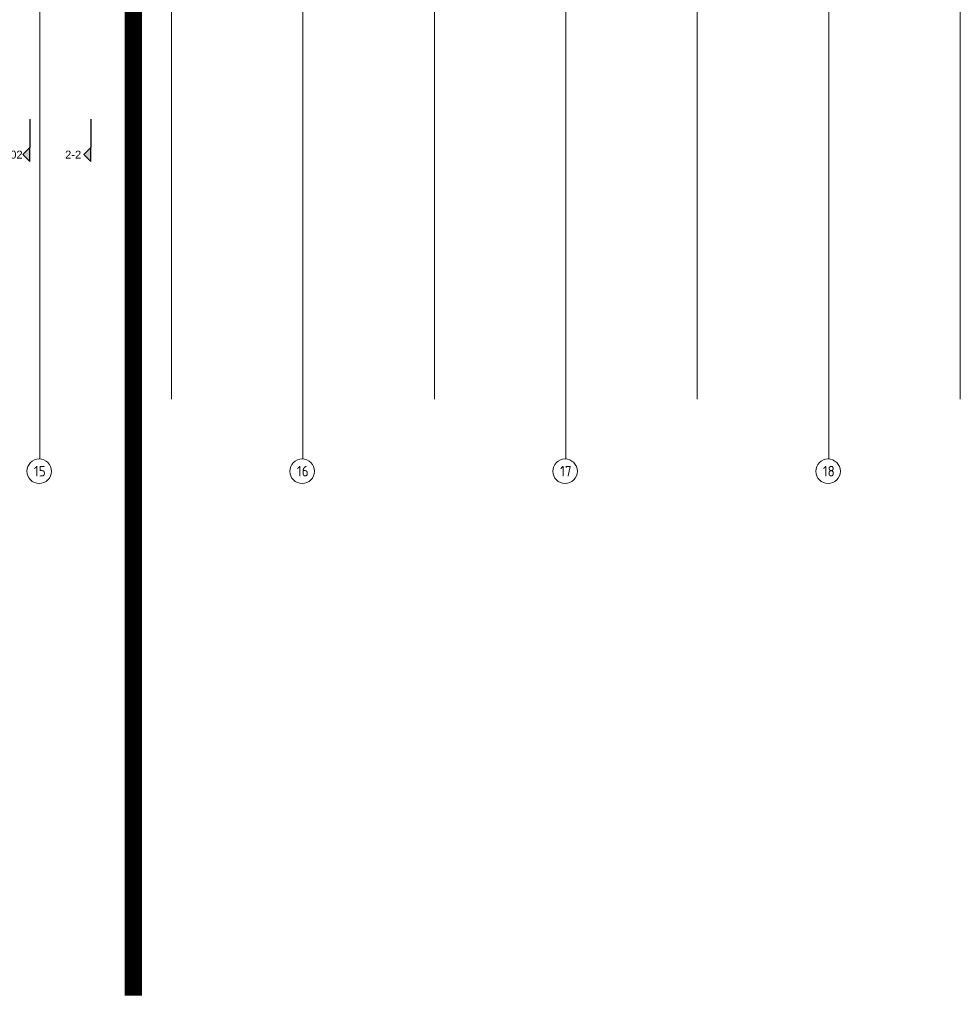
# Model space of a CAD drawing. Header units: millimetres. Extents: x -38032 to 104346, y -31182 to 78566.
# Tile 44 of 213: x 23783 to 50609, y -31182 to -3105. Entities that reach past the tile are written whole.
import ezdxf
from ezdxf.enums import TextEntityAlignment as Align

# ---------------------------------------------------------------- set-up
doc = ezdxf.new("R2010")
doc.units = ezdxf.units.MM
doc.header["$LTSCALE"] = 100
doc.set_wipeout_variables(frame=1)
doc.linetypes.add('STYLE_11', pattern=[5, 3.888855, -0.416718, 0.277786, -0.416641])
for name, color, linetype in [('AB$1A---_ATTRIB050', 8, 'Continuous'), ('AL$1A---_ALGEMEEN', 8, 'Continuous'), ('AM$1A---_ARCERING', 8, 'Continuous'), ('BOUWKUNDIG', 8, 'Continuous'), ('kaderscheiding', 9, 'Continuous'), ('Tekening scheiding', 8, 'Continuous')]:
    doc.layers.add(name, color=color, linetype=linetype)
doc.layers.add('stramien', color=1, linetype='Continuous', lineweight=9)
doc.styles.add('Arial', font='ARIAL.TTF')
doc.styles.get("Standard").update_dxf_attribs({"font": 'iso.shx'})

# ---------------------------------------------------------------- blocks, each defined once
blk = doc.blocks.new('A$C607426BE')
at = {"layer": 'kaderscheiding', "const_width": 500}
blk.add_lwpolyline([(-72180, -16016), (-72180, 82805)], dxfattribs=at)
blk = doc.blocks.new('drsnd pijl')
at = {"layer": 'AM$1A---_ARCERING', "linetype": 'Continuous', "lineweight": 0}
blk.add_hatch(color=256, dxfattribs=at).paths.add_polyline_path([(1005, 442), (200, 442), (0, 242), (-200, 442), (200, 442)])
at = {"layer": 'AL$1A---_ALGEMEEN', "color": 0}
blk.add_lwpolyline([(1005, 442), (200, 442), (0, 242), (-200, 442), (200, 442)], dxfattribs=at)
at = {"layer": 'AL$1A---_ALGEMEEN', "color": 0, "style": 'Arial'}
blk.add_attdef('peil', text='', height=227, rotation=90, dxfattribs=at).set_placement((170, -290), align=Align.BOTTOM_LEFT)
at = {"layer": 'AL$1A---_ALGEMEEN', "color": 0, "flags": 1}
blk.add_attdef('onderdeel', (-200, -700), '', height=227, dxfattribs=at)
blk = doc.blocks.new('200254 W 212 3 04-12-2007')
at = {"layer": 'stramien', "linetype": 'STYLE_11', "ltscale": 50}
for p, q in [((-11839, -41014), (-11839, 36216)), ((-8089, -38915), (-8089, 36030)), ((-4339, -41014), (-4339, 36216)), ((3161, -41014), (3161, 36216)), ((10661, -41014), (10661, 36216)), ((-589, -38915), (-589, 22365)), ((6911, -38915), (6911, 22365)), ((14411, -38915), (14411, 22365))]:
    blk.add_line(p, q, dxfattribs=at)
at = {"layer": 'AL$1A---_ALGEMEEN'}
ref = blk.add_blockref('drsnd pijl', (-12571, -31937), dxfattribs=dict(at, xscale=-1, rotation=270))
ref.add_attrib('peil', '102', dxfattribs={"layer": 'AB$1A---_ATTRIB050', "height": 227.3, "style": 'Arial'}).set_placement((-12861, -32122), align=Align.BOTTOM_LEFT)
ref = blk.add_blockref('drsnd pijl', (-10828, -31937), dxfattribs=dict(at, xscale=-1, rotation=270))
ref.add_attrib('peil', '2-2', dxfattribs={"layer": 'AB$1A---_ATTRIB050', "height": 227.3, "style": 'Arial'}).set_placement((-11119, -32122), align=Align.BOTTOM_LEFT)
at = {"linetype": 'Continuous'}
for points in [[(-11509, -40967), (-11511, -41001), (-11516, -41035), (-11524, -41068), (-11536, -41101), (-11550, -41132), (-11568, -41161), (-11588, -41189), (-11612, -41214), (-11637, -41237), (-11665, -41258), (-11694, -41276), (-11725, -41290), (-11757, -41302), (-11791, -41310), (-11825, -41315), (-11859, -41317), (-11893, -41315), (-11927, -41310), (-11961, -41302), (-11993, -41290), (-12024, -41276), (-12053, -41258), (-12081, -41237), (-12107, -41214), (-12130, -41189), (-12150, -41161), (-12168, -41132), (-12182, -41101), (-12194, -41068), (-12202, -41035), (-12207, -41001), (-12209, -40967), (-12207, -40933), (-12202, -40899), (-12194, -40865), (-12182, -40833), (-12168, -40802), (-12150, -40772), (-12130, -40745), (-12107, -40719), (-12081, -40696), (-12053, -40676), (-12024, -40658), (-11993, -40643), (-11961, -40632), (-11927, -40624), (-11893, -40619), (-11859, -40617), (-11825, -40619), (-11791, -40624), (-11757, -40632), (-11725, -40643), (-11694, -40658), (-11665, -40676), (-11637, -40696), (-11612, -40719), (-11588, -40745), (-11568, -40772), (-11550, -40802), (-11536, -40833), (-11524, -40865), (-11516, -40899), (-11511, -40933)], [(-4009, -40967), (-4011, -41001), (-4016, -41035), (-4024, -41068), (-4036, -41101), (-4050, -41132), (-4068, -41161), (-4088, -41189), (-4112, -41214), (-4137, -41237), (-4165, -41258), (-4194, -41276), (-4225, -41290), (-4257, -41302), (-4291, -41310), (-4325, -41315), (-4359, -41317), (-4393, -41315), (-4427, -41310), (-4461, -41302), (-4493, -41290), (-4524, -41276), (-4553, -41258), (-4581, -41237), (-4607, -41214), (-4630, -41189), (-4650, -41161), (-4668, -41132), (-4682, -41101), (-4694, -41068), (-4702, -41035), (-4707, -41001), (-4709, -40967), (-4707, -40933), (-4702, -40899), (-4694, -40865), (-4682, -40833), (-4668, -40802), (-4650, -40772), (-4630, -40745), (-4607, -40719), (-4581, -40696), (-4553, -40676), (-4524, -40658), (-4493, -40643), (-4461, -40632), (-4427, -40624), (-4393, -40619), (-4359, -40617), (-4325, -40619), (-4291, -40624), (-4257, -40632), (-4225, -40643), (-4194, -40658), (-4165, -40676), (-4137, -40696), (-4112, -40719), (-4088, -40745), (-4068, -40772), (-4050, -40802), (-4036, -40833), (-4024, -40865), (-4016, -40899), (-4011, -40933)], [(3491, -40967), (3489, -41001), (3484, -41035), (3476, -41068), (3464, -41101), (3450, -41132), (3432, -41161), (3412, -41189), (3388, -41214), (3363, -41237), (3335, -41258), (3306, -41276), (3275, -41290), (3243, -41302), (3209, -41310), (3175, -41315), (3141, -41317), (3107, -41315), (3073, -41310), (3039, -41302), (3007, -41290), (2976, -41276), (2947, -41258), (2919, -41237), (2893, -41214), (2870, -41189), (2850, -41161), (2832, -41132), (2818, -41101), (2806, -41068), (2798, -41035), (2793, -41001), (2791, -40967), (2793, -40933), (2798, -40899), (2806, -40865), (2818, -40833), (2832, -40802), (2850, -40772), (2870, -40745), (2893, -40719), (2919, -40696), (2947, -40676), (2976, -40658), (3007, -40643), (3039, -40632), (3073, -40624), (3107, -40619), (3141, -40617), (3175, -40619), (3209, -40624), (3243, -40632), (3275, -40643), (3306, -40658), (3335, -40676), (3363, -40696), (3388, -40719), (3412, -40745), (3432, -40772), (3450, -40802), (3464, -40833), (3476, -40865), (3484, -40899), (3489, -40933)], [(10991, -40967), (10989, -41001), (10984, -41035), (10976, -41068), (10964, -41101), (10950, -41132), (10932, -41161), (10912, -41189), (10888, -41214), (10863, -41237), (10835, -41258), (10806, -41276), (10775, -41290), (10743, -41302), (10709, -41310), (10675, -41315), (10641, -41317), (10607, -41315), (10573, -41310), (10539, -41302), (10507, -41290), (10476, -41276), (10447, -41258), (10419, -41237), (10393, -41214), (10370, -41189), (10350, -41161), (10332, -41132), (10318, -41101), (10306, -41068), (10298, -41035), (10293, -41001), (10291, -40967), (10293, -40933), (10298, -40899), (10306, -40865), (10318, -40833), (10332, -40802), (10350, -40772), (10370, -40745), (10393, -40719), (10419, -40696), (10447, -40676), (10476, -40658), (10507, -40643), (10539, -40632), (10573, -40624), (10607, -40619), (10641, -40617), (10675, -40619), (10709, -40624), (10743, -40632), (10775, -40643), (10806, -40658), (10835, -40676), (10863, -40696), (10888, -40719), (10912, -40745), (10932, -40772), (10950, -40802), (10964, -40833), (10976, -40865), (10984, -40899), (10989, -40933)]]:
    blk.add_wipeout(points, dxfattribs=at).dxf.layer = 'stramien'
at = {"layer": 'stramien', "linetype": 'STYLE_11', "ltscale": 50}
for p, q in [((-11839, -40626), (-11839, -40288)), ((-4339, -40626), (-4339, -40288)), ((3161, -40626), (3161, -40288)), ((10661, -40626), (10661, -40288))]:
    blk.add_line(p, q, dxfattribs=at)
at = {"layer": 'stramien', "linetype": 'Continuous'}
for centre in [(-11859, -40967), (-4359, -40967), (3141, -40967), (10641, -40967)]:
    blk.add_circle(centre, 350, dxfattribs=at)
at = {"layer": 'stramien', "char_height": 303, "attachment_point": 2, "line_spacing_factor": 0.967741}
for s, insert in [('{\\C1;\\l15}', (-11839, -40814)), ('{\\C1;\\l16}', (-4339, -40814)), ('{\\C1;\\l17}', (3161, -40814)), ('{\\C1;\\l18}', (10661, -40814))]:
    blk.add_mtext(s, dxfattribs=dict(at, insert=insert))

msp = doc.modelspace()

# ---------------------------------------------------------------- block references
at = {"layer": 'Tekening scheiding'}
msp.add_blockref('A$C607426BE', (99205, -14915.5), dxfattribs=at)

# ---------------------------------------------------------------- next in the draw order: block references
at = {"layer": 'BOUWKUNDIG'}
msp.add_blockref('200254 W 212 3 04-12-2007', (36198, 24986.5), dxfattribs=at)

doc.saveas('drawing.dxf')
